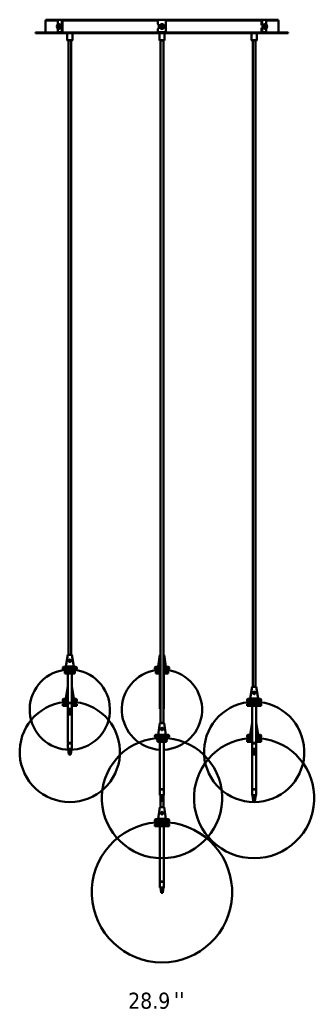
# Model space of a CAD drawing. Header units: millimetres. Extents: x 722 to 3895, y 162 to 5782.
# Tile 4 of 6: x 722 to 1457, y 2995 to 5450. Entities that reach past the tile are written whole.
import ezdxf

# ---------------------------------------------------------------- set-up
doc = ezdxf.new("R2010")
doc.units = ezdxf.units.MM
doc.header["$LTSCALE"] = 20
for name, color, linetype, lineweight in [('Symbol (ISO)', 7, 'Continuous', 50), ('Widoczne (ISO)', 7, 'Continuous', 50), ('Wymiar (ISO)', 7, 'Continuous', 18)]:
    doc.layers.add(name, color=color, linetype=linetype, lineweight=lineweight)
doc.styles.add('Tekst notatki (ISO)', font='tahoma.ttf')

msp = doc.modelspace()

# ---------------------------------------------------------------- linework, layer by layer
at = {"layer": 'Widoczne (ISO)'}
for p, q in [((786.5, 5448), (817.3, 5448)), ((786.5, 5448), (786.5, 5418)), ((787, 5450), (819.8, 5450)), ((787, 5448), (787, 5450)), ((816.7, 5428.5), (816.7, 5437.5)), ((817.2, 5438.5), (817.2, 5447)), ((817.5, 5437.8), (817.2, 5438.5)), ((817.2, 5427.5), (817.5, 5428.2)), ((817.2, 5421), (817.2, 5427.5)), ((817.5, 5437.5), (817.5, 5428.5)), ((818.4, 5437.9), (818.4, 5437.9)), ((818.4, 5428.1), (818.4, 5428.1)), ((819.8, 5450), (829.8, 5450)), ((821.8, 5439), (820.5, 5439)), ((821.8, 5427), (820.5, 5427)), ((827.2, 5447), (827.2, 5421)), ((828.9, 5447), (828.9, 5421)), ((829.8, 5450), (830.2, 5450)), ((830.2, 5448), (829.8, 5448)), ((831.5, 5450), (830.2, 5450)), ((830.2, 5448), (830.6, 5448)), ((830.6, 5448), (1066.9, 5448)), ((831.5, 5450), (1066, 5450)), ((1067, 5450), (1066, 5450)), ((1066.9, 5448), (1067, 5448)), ((1067, 5450), (1087, 5450)), ((1067, 5450), (1067, 5447)), ((1067, 5438.5), (1067, 5447)), ((1069, 5436.5), (1067, 5438.5)), ((1067, 5427.5), (1069, 5429.5)), ((1067, 5421), (1067, 5427.5)), ((1069, 5436.5), (1072.1, 5436.5)), ((1072.1, 5429.5), (1069, 5429.5)), ((1069.5, 5436.5), (1069.5, 5429.5)), ((1076.2, 5437.9), (1076.2, 5437.5)), ((1076.2, 5428.5), (1076.2, 5437.5)), ((1076.2, 5428.5), (1076.2, 5428.1)), ((1077.8, 5437.5), (1077.8, 5437.9)), ((1077.8, 5437.5), (1077.8, 5428.5)), ((1077.8, 5428.1), (1077.8, 5428.5)), ((1088, 5450), (1087, 5450)), ((1087, 5447), (1087, 5450)), ((1087, 5448), (1087.1, 5448)), ((1087, 5447), (1087, 5421)), ((1087.1, 5448), (1323.4, 5448)), ((1088, 5450), (1322.5, 5450)), ((1323.8, 5450), (1322.5, 5450)), ((1323.4, 5448), (1323.8, 5448)), ((1323.8, 5450), (1324.3, 5450)), ((1324.3, 5448), (1323.8, 5448)), ((1324.3, 5450), (1334.3, 5450)), ((1325.1, 5447), (1325.1, 5438.5)), ((1325.1, 5438.5), (1326.1, 5436.5)), ((1326.9, 5438.5), (1325.1, 5438.5)), ((1326.1, 5429.5), (1325.1, 5427.5)), ((1325.1, 5427.5), (1326.9, 5427.5)), ((1325.1, 5427.5), (1325.1, 5421)), ((1326.1, 5436.5), (1327.9, 5436.5)), ((1327.9, 5429.5), (1326.1, 5429.5)), ((1326.9, 5438.5), (1326.9, 5447)), ((1327.9, 5436.5), (1326.9, 5438.5)), ((1326.9, 5427.5), (1327.9, 5429.5)), ((1326.9, 5421), (1326.9, 5427.5)), ((1327.9, 5436.5), (1329.7, 5436.5)), ((1329.7, 5429.5), (1327.9, 5429.5)), ((1328, 5436), (1329.6, 5436)), ((1328, 5430), (1329.6, 5430)), ((1332.2, 5439), (1333.6, 5439)), ((1332.2, 5427), (1333.6, 5427)), ((1334.3, 5450), (1367, 5450)), ((1335.6, 5437.9), (1335.6, 5437.9)), ((1335.6, 5428.1), (1335.6, 5428.1)), ((1336.5, 5428.5), (1336.5, 5437.5)), ((1336.7, 5448), (1367.5, 5448)), ((1336.9, 5447), (1336.9, 5437.7)), ((1336.9, 5428.3), (1336.9, 5421)), ((1337.3, 5437.5), (1337.3, 5428.5)), ((1367, 5448), (1367, 5450)), ((1367.5, 5448), (1367.5, 5418)), ((1392, 5418), (762, 5418)), ((762, 5416.5), (762, 5418)), ((762, 5416.5), (1392, 5416.5)), ((826.2, 5419), (818.2, 5419)), ((826.2, 5419), (827.9, 5419)), ((841.2, 5416.5), (840.7, 5416)), ((853.7, 5416), (840.7, 5416)), ((840.7, 5409.1), (840.7, 5416)), ((840.7, 5406), (840.7, 5409)), ((840.7, 5409), (840.7, 5409)), ((840.7, 5406), (840.7, 5406)), ((840.7, 5399), (840.7, 5405.9)), ((853.2, 5416.5), (853.7, 5416)), ((853.7, 5399), (853.7, 5416)), ((1085, 5419), (1069, 5419)), ((1069.5, 5419), (1069.5, 5418)), ((1071, 5416.5), (1070.5, 5416)), ((1083.5, 5416), (1070.5, 5416)), ((1070.5, 5409.1), (1070.5, 5416)), ((1070.5, 5406), (1070.5, 5409)), ((1070.5, 5409), (1070.5, 5409)), ((1070.5, 5406), (1070.5, 5406)), ((1070.5, 5399), (1070.5, 5405.9)), ((1083, 5416.5), (1083.5, 5416)), ((1083.5, 5399), (1083.5, 5416)), ((1084.5, 5419), (1084.5, 5418)), ((1300.8, 5416.5), (1300.3, 5416)), ((1313.3, 5416), (1300.3, 5416)), ((1300.3, 5409.1), (1300.3, 5416)), ((1300.3, 5406), (1300.3, 5409)), ((1300.3, 5409), (1300.3, 5409)), ((1300.3, 5406), (1300.3, 5406)), ((1300.3, 5399), (1300.3, 5405.9)), ((1312.8, 5416.5), (1313.3, 5416)), ((1313.3, 5399), (1313.3, 5416)), ((1326.1, 5419), (1327.9, 5419)), ((1335.9, 5419), (1327.9, 5419)), ((1392, 5416.5), (1392, 5418)), ((840.7, 5399), (853.7, 5399)), ((841.2, 5398.5), (840.7, 5399)), ((853.2, 5398.5), (841.2, 5398.5)), ((843.7, 3866.5), (843.7, 5398.5)), ((850.7, 3866.5), (850.7, 5398.5)), ((853.2, 5398.5), (853.7, 5399)), ((1070.5, 5399), (1083.5, 5399)), ((1071, 5398.5), (1070.5, 5399)), ((1083, 5398.5), (1071, 5398.5)), ((1073.5, 3696.5), (1073.5, 5398.5)), ((1080.5, 3696.5), (1080.5, 5398.5)), ((1083, 5398.5), (1083.5, 5399)), ((1300.3, 5399), (1313.3, 5399)), ((1300.8, 5398.5), (1300.3, 5399)), ((1312.8, 5398.5), (1300.8, 5398.5)), ((1303.3, 3786.5), (1303.3, 5398.5)), ((1310.3, 3786.5), (1310.3, 5398.5)), ((1312.8, 5398.5), (1313.3, 5399)), ((842.2, 3866.2), (837.3, 3837.1)), ((842.5, 3866.5), (842.2, 3866.2)), ((852.3, 3866.2), (842.2, 3866.2)), ((842.5, 3866.5), (851.9, 3866.5)), ((851.9, 3866.5), (852.3, 3866.2)), ((852.3, 3866.2), (857.1, 3837.1)), ((1072, 3866.2), (1067.1, 3837.1)), ((1072.3, 3866.5), (1072, 3866.2)), ((1073.5, 3866.2), (1072, 3866.2)), ((1072.3, 3866.5), (1073.5, 3866.5)), ((1080.5, 3866.5), (1081.7, 3866.5)), ((1082.1, 3866.2), (1080.5, 3866.2)), ((1081.7, 3866.5), (1082.1, 3866.2)), ((1082.1, 3866.2), (1086.9, 3837.1)), ((829.7, 3831.5), (829.7, 3834.5)), ((864.7, 3831.5), (829.7, 3831.5)), ((830.7, 3831.5), (830.7, 3828.5)), ((862.7, 3836.5), (831.7, 3836.5)), ((837.3, 3837.1), (857.1, 3837.1)), ((837.3, 3836.6), (837.3, 3837.1)), ((837.3, 3836.6), (857.1, 3836.6)), ((837.4, 3836.5), (837.3, 3836.6)), ((846.7, 3849.1), (846.7, 3853.9)), ((847.7, 3853.9), (847.7, 3849.1)), ((857, 3836.5), (857.1, 3836.6)), ((857.1, 3836.6), (857.1, 3837.1)), ((863.7, 3831.5), (863.7, 3828.5)), ((864.7, 3831.5), (864.7, 3834.5)), ((1059.5, 3831.5), (1059.5, 3834.5)), ((1073.5, 3831.5), (1059.5, 3831.5)), ((1060.5, 3831.5), (1060.5, 3828.5)), ((1073.5, 3836.5), (1061.5, 3836.5)), ((1067.1, 3837.1), (1073.5, 3837.1)), ((1067.1, 3836.6), (1067.1, 3837.1)), ((1067.1, 3836.6), (1073.5, 3836.6)), ((1067.2, 3836.5), (1067.1, 3836.6)), ((1080.5, 3837.1), (1086.9, 3837.1)), ((1080.5, 3836.6), (1086.9, 3836.6)), ((1092.5, 3836.5), (1080.5, 3836.5)), ((1094.5, 3831.5), (1080.5, 3831.5)), ((1086.8, 3836.5), (1086.9, 3836.6)), ((1086.9, 3836.6), (1086.9, 3837.1)), ((1093.5, 3831.5), (1093.5, 3828.5)), ((1094.5, 3831.5), (1094.5, 3834.5)), ((830.7, 3828.5), (863.7, 3828.5)), ((835, 3826.5), (832.7, 3826.5)), ((833.5, 3826.2), (835, 3826.2)), ((833.5, 3826.2), (835, 3826.2)), ((834.4, 3823.5), (834.4, 3819.5)), ((856.2, 3823.5), (834.4, 3823.5)), ((856.2, 3819.5), (834.4, 3819.5)), ((835, 3826.5), (835, 3823.6)), ((835, 3826.5), (855.8, 3826.5)), ((836, 3828.5), (836, 3826.5)), ((839, 3828.5), (839, 3826.5)), ((840.7, 3828.5), (840.7, 3827)), ((840.7, 3827), (853.7, 3827)), ((841.2, 3826.5), (840.7, 3827)), ((842.2, 3819.5), (842.2, 3746.5)), ((852.2, 3819.5), (852.2, 3746.5)), ((853.2, 3826.5), (853.7, 3827)), ((853.7, 3828.5), (853.7, 3827)), ((854, 3828.5), (854, 3826.5)), ((855.8, 3826.5), (855.8, 3823.6)), ((856.8, 3826.5), (855.8, 3826.5)), ((861.7, 3826.5), (856.2, 3826.5)), ((856.2, 3819.5), (856.2, 3823.5)), ((860, 3819.5), (856.2, 3819.5)), ((856.4, 3826.2), (861, 3826.2)), ((856.8, 3824.8), (857, 3824.8)), ((856.9, 3824.7), (857, 3824.8)), ((857, 3828.5), (857, 3824.8)), ((859.4, 3826.5), (857, 3826.5)), ((858.9, 3826.2), (861, 3826.2)), ((859.4, 3826.5), (859.4, 3823.9)), ((860, 3823.5), (860, 3819.5)), ((1060.5, 3828.5), (1073.5, 3828.5)), ((1061.8, 3823.5), (1061.8, 3819.5)), ((1073.5, 3823.5), (1061.8, 3823.5)), ((1073.5, 3819.5), (1061.8, 3819.5)), ((1062.6, 3826.5), (1062.5, 3826.5)), ((1062.6, 3826.5), (1062.6, 3823.6)), ((1062.6, 3826.5), (1073.5, 3826.5)), ((1065.1, 3828.5), (1065.1, 3826.5)), ((1068.1, 3828.5), (1068.1, 3826.5)), ((1070.5, 3828.5), (1070.5, 3827)), ((1070.5, 3827), (1073.5, 3827)), ((1071, 3826.5), (1070.5, 3827)), ((1072, 3819.5), (1072, 3746.5)), ((1080.5, 3828.5), (1093.5, 3828.5)), ((1080.5, 3827), (1082.1, 3827)), ((1080.5, 3826.5), (1082.1, 3826.5)), ((1082.3, 3823.5), (1080.5, 3823.5)), ((1082.3, 3819.5), (1080.5, 3819.5)), ((1082, 3819.5), (1082, 3746.5)), ((1082.1, 3828.5), (1082.1, 3826.5)), ((1082.1, 3826.5), (1082.1, 3823.6)), ((1084.7, 3826.5), (1082.1, 3826.5)), ((1082.3, 3819.5), (1082.3, 3823.5)), ((1092.2, 3819.5), (1082.3, 3819.5)), ((1091.5, 3826.5), (1083.1, 3826.5)), ((1083.5, 3826.2), (1090.8, 3826.2)), ((1084.7, 3824.8), (1085.1, 3824.8)), ((1085.1, 3828.5), (1085.1, 3826.5)), ((1091.4, 3826.5), (1085.1, 3826.5)), ((1090, 3826.2), (1090.8, 3826.2)), ((1091.4, 3826.5), (1091.4, 3823.7)), ((1092.2, 3823.5), (1092.2, 3819.5)), ((842.2, 3786.2), (837.3, 3757.1)), ((842.2, 3786.2), (842.2, 3786.2)), ((842.2, 3786.2), (842.2, 3786.2)), ((852.3, 3786.2), (852.2, 3786.2)), ((852.2, 3786.2), (852.3, 3786.2)), ((852.3, 3786.2), (857.1, 3757.1)), ((1301.7, 3786.2), (1296.9, 3757.1)), ((1302.1, 3786.5), (1301.7, 3786.2)), ((1311.8, 3786.2), (1301.7, 3786.2)), ((1302.1, 3786.5), (1311.5, 3786.5)), ((1311.5, 3786.5), (1311.8, 3786.2)), ((1311.8, 3786.2), (1316.7, 3757.1)), ((842.2, 3756.5), (831.7, 3756.5)), ((837.3, 3757.1), (842.2, 3757.1)), ((837.3, 3756.6), (837.3, 3757.1)), ((837.3, 3756.6), (842.2, 3756.6)), ((837.4, 3756.5), (837.3, 3756.6)), ((852.2, 3757.1), (857.1, 3757.1)), ((852.2, 3756.6), (857.1, 3756.6)), ((862.7, 3756.5), (852.2, 3756.5)), ((857, 3756.5), (857.1, 3756.6)), ((857.1, 3756.6), (857.1, 3757.1)), ((1322.3, 3756.5), (1291.3, 3756.5)), ((1296.9, 3757.1), (1316.7, 3757.1)), ((1296.9, 3756.6), (1296.9, 3757.1)), ((1296.9, 3756.6), (1316.7, 3756.6)), ((1297, 3756.5), (1296.9, 3756.6)), ((1306.3, 3769.1), (1306.3, 3773.9)), ((1307.3, 3773.9), (1307.3, 3769.1)), ((1316.6, 3756.5), (1316.7, 3756.6)), ((1316.7, 3756.6), (1316.7, 3757.1)), ((829.7, 3751.5), (829.7, 3754.5)), ((842.2, 3751.5), (829.7, 3751.5)), ((830.2, 3739.5), (830.2, 3743.5)), ((842.2, 3739.5), (830.2, 3739.5)), ((830.7, 3751.5), (830.7, 3748.5)), ((830.7, 3748.5), (842.2, 3748.5)), ((831.1, 3746.5), (831.1, 3743.6)), ((842.2, 3746.5), (831.1, 3746.5)), ((843.2, 3746.5), (832.7, 3746.5)), ((833.5, 3746.2), (833.5, 3746.2)), ((833.5, 3746.2), (843.2, 3746.2)), ((839.3, 3748.5), (839.3, 3746.5)), ((840.7, 3748.5), (840.7, 3747)), ((840.7, 3747), (842.2, 3747)), ((841.2, 3746.5), (840.7, 3747)), ((842.2, 3746.5), (852.2, 3746.5)), ((852.2, 3745.5), (842.2, 3745.5)), ((842.2, 3745.5), (842.2, 3731.5)), ((843.2, 3745.5), (843.2, 3746.5)), ((845.8, 3746.5), (845.8, 3745.5)), ((848.7, 3745.5), (848.7, 3746.5)), ((851.2, 3746.5), (851.2, 3745.5)), ((864.7, 3751.5), (852.2, 3751.5)), ((852.2, 3748.5), (863.7, 3748.5)), ((852.2, 3747), (853.7, 3747)), ((852.2, 3746.5), (863.3, 3746.5)), ((852.2, 3745.5), (852.2, 3731.5)), ((864.3, 3743.5), (852.2, 3743.5)), ((864.3, 3739.5), (852.2, 3739.5)), ((853.2, 3746.5), (853.7, 3747)), ((853.7, 3748.5), (853.7, 3747)), ((856.1, 3748.5), (856.1, 3746.5)), ((859.1, 3748.5), (859.1, 3746.5)), ((863.3, 3746.5), (863.3, 3743.6)), ((863.7, 3751.5), (863.7, 3748.5)), ((864.3, 3739.5), (864.3, 3743.5)), ((864.7, 3751.5), (864.7, 3754.5)), ((1072, 3746.5), (1073.5, 3746.5)), ((1073.5, 3745.5), (1072, 3745.5)), ((1072, 3745.5), (1072, 3731.5)), ((1080.5, 3746.5), (1082, 3746.5)), ((1082, 3745.5), (1080.5, 3745.5)), ((1082, 3745.5), (1082, 3731.5)), ((1289.3, 3751.5), (1289.3, 3754.5)), ((1324.3, 3751.5), (1289.3, 3751.5)), ((1289.5, 3739.5), (1289.5, 3743.5)), ((1307.9, 3739.5), (1289.5, 3739.5)), ((1290.3, 3751.5), (1290.3, 3748.5)), ((1290.3, 3748.5), (1323.3, 3748.5)), ((1290.5, 3746.5), (1290.5, 3743.6)), ((1302.3, 3746.5), (1290.5, 3746.5)), ((1305.8, 3746.5), (1292.3, 3746.5)), ((1293.1, 3746.2), (1305.1, 3746.2)), ((1298.2, 3748.5), (1298.2, 3746.5)), ((1300.3, 3748.5), (1300.3, 3747)), ((1300.3, 3747), (1302.1, 3747)), ((1300.8, 3746.5), (1300.3, 3747)), ((1301.8, 3739.5), (1301.8, 3646.5)), ((1302.1, 3748.5), (1302.1, 3746.5)), ((1302.3, 3744.8), (1303, 3744.8)), ((1307.7, 3746.5), (1303, 3746.5)), ((1305.1, 3748.5), (1305.1, 3746.5)), ((1305.1, 3747), (1313.3, 3747)), ((1307.7, 3746.5), (1307.7, 3743.6)), ((1307.7, 3746.5), (1323.1, 3746.5)), ((1307.9, 3743.5), (1307.9, 3739.5)), ((1324.1, 3743.5), (1307.9, 3743.5)), ((1324.1, 3739.5), (1307.9, 3739.5)), ((1311.8, 3739.5), (1311.8, 3646.5)), ((1312.8, 3746.5), (1313.3, 3747)), ((1313.3, 3748.5), (1313.3, 3747)), ((1315.5, 3748.5), (1315.5, 3746.5)), ((1318.5, 3748.5), (1318.5, 3746.5)), ((1323.1, 3746.5), (1323.1, 3743.6)), ((1323.3, 3751.5), (1323.3, 3748.5)), ((1324.1, 3739.5), (1324.1, 3743.5)), ((1324.3, 3751.5), (1324.3, 3754.5)), ((842.2, 3731.5), (842.2, 3646.5)), ((842.2, 3731.5), (843.2, 3731.5)), ((845.1, 3717.5), (843.2, 3731.5)), ((843.2, 3731.5), (846.7, 3731.5)), ((846.4, 3717.5), (845.1, 3717.5)), ((846.4, 3717.5), (846.7, 3731.5)), ((846.9, 3717.5), (846.4, 3717.5)), ((846.7, 3731.5), (852.2, 3731.5)), ((848.8, 3717.5), (846.9, 3717.5)), ((849.4, 3717.5), (848.8, 3717.5)), ((849.4, 3717.5), (851.2, 3731.5)), ((852.2, 3731.5), (852.2, 3646.5)), ((1072, 3731.5), (1073, 3731.5)), ((1073.5, 3727.6), (1073, 3731.5)), ((1073, 3731.5), (1073.5, 3731.5)), ((1080.5, 3727.6), (1081, 3731.5)), ((1080.5, 3731.5), (1082, 3731.5)), ((1072, 3696.2), (1067.1, 3667.1)), ((1072.3, 3696.5), (1072, 3696.2)), ((1082.1, 3696.2), (1072, 3696.2)), ((1072.3, 3696.5), (1081.7, 3696.5)), ((1076.5, 3679.1), (1076.5, 3683.9)), ((1077.5, 3683.9), (1077.5, 3679.1)), ((1081.7, 3696.5), (1082.1, 3696.2)), ((1082.1, 3696.2), (1086.9, 3667.1)), ((1301.7, 3696.2), (1296.9, 3667.1)), ((1301.8, 3696.2), (1301.7, 3696.2)), ((1301.8, 3696.2), (1301.7, 3696.2)), ((1311.8, 3696.2), (1311.8, 3696.2)), ((1311.8, 3696.2), (1311.8, 3696.2)), ((1311.8, 3696.2), (1316.7, 3667.1)), ((1059.5, 3661.5), (1059.5, 3664.5)), ((1094.5, 3661.5), (1059.5, 3661.5)), ((1060.5, 3661.5), (1060.5, 3658.5)), ((1060.5, 3658.5), (1093.5, 3658.5)), ((1092.5, 3666.5), (1061.5, 3666.5)), ((1066.3, 3658.5), (1066.3, 3656.5)), ((1067.1, 3667.1), (1086.9, 3667.1)), ((1067.1, 3666.6), (1067.1, 3667.1)), ((1067.1, 3666.6), (1086.9, 3666.6)), ((1067.2, 3666.5), (1067.1, 3666.6)), ((1069.3, 3658.5), (1069.3, 3656.5)), ((1070.5, 3658.5), (1070.5, 3657)), ((1083.5, 3658.5), (1083.5, 3657)), ((1084.4, 3658.5), (1084.4, 3656.5)), ((1086.8, 3666.5), (1086.9, 3666.6)), ((1086.9, 3666.6), (1086.9, 3667.1)), ((1087.4, 3658.5), (1087.4, 3654.8)), ((1093.5, 3661.5), (1093.5, 3658.5)), ((1094.5, 3661.5), (1094.5, 3664.5)), ((1289.3, 3661.5), (1289.3, 3664.5)), ((1301.8, 3661.5), (1289.3, 3661.5)), ((1290.3, 3661.5), (1290.3, 3658.5)), ((1290.3, 3658.5), (1301.8, 3658.5)), ((1301.8, 3666.5), (1291.3, 3666.5)), ((1295.7, 3658.5), (1295.7, 3656.5)), ((1296.9, 3667.1), (1301.8, 3667.1)), ((1296.9, 3666.6), (1296.9, 3667.1)), ((1296.9, 3666.6), (1301.8, 3666.6)), ((1297, 3666.5), (1296.9, 3666.6)), ((1298.7, 3658.5), (1298.7, 3656.5)), ((1300.3, 3658.5), (1300.3, 3657)), ((1311.8, 3667.1), (1316.7, 3667.1)), ((1311.8, 3666.6), (1316.7, 3666.6)), ((1322.3, 3666.5), (1311.8, 3666.5)), ((1324.3, 3661.5), (1311.8, 3661.5)), ((1311.8, 3658.5), (1323.3, 3658.5)), ((1313.3, 3658.5), (1313.3, 3657)), ((1313.7, 3658.5), (1313.7, 3656.5)), ((1316.6, 3666.5), (1316.7, 3666.6)), ((1316.7, 3666.6), (1316.7, 3667.1)), ((1316.7, 3658.5), (1316.7, 3656.5)), ((1323.3, 3661.5), (1323.3, 3658.5)), ((1324.3, 3661.5), (1324.3, 3664.5)), ((842.2, 3646.5), (852.2, 3646.5)), ((852.2, 3645.5), (842.2, 3645.5)), ((842.2, 3645.5), (842.2, 3631.5)), ((843.2, 3645.5), (843.2, 3646.5)), ((845.8, 3646.5), (845.8, 3645.5)), ((848.7, 3645.5), (848.7, 3646.5)), ((851.2, 3646.5), (851.2, 3645.5)), ((852.2, 3645.5), (852.2, 3631.5)), ((1066.1, 3656.5), (1062.5, 3656.5)), ((1063.3, 3656.2), (1066.1, 3656.2)), ((1063.3, 3656.2), (1066.1, 3656.2)), ((1065.6, 3653.5), (1065.6, 3649.5)), ((1087.6, 3653.5), (1065.6, 3653.5)), ((1087.6, 3649.5), (1065.6, 3649.5)), ((1066.1, 3656.5), (1066.1, 3653.6)), ((1066.1, 3656.5), (1087.1, 3656.5)), ((1070.5, 3657), (1083.5, 3657)), ((1071, 3656.5), (1070.5, 3657)), ((1072, 3649.5), (1072, 3531.5)), ((1082, 3649.5), (1082, 3531.5)), ((1083, 3656.5), (1083.5, 3657)), ((1087.1, 3656.5), (1087.1, 3653.6)), ((1087.3, 3656.5), (1087.1, 3656.5)), ((1091.5, 3656.5), (1087.2, 3656.5)), ((1087.2, 3656.2), (1090.8, 3656.2)), ((1087.3, 3654.8), (1087.4, 3654.8)), ((1087.3, 3654.7), (1087.4, 3654.8)), ((1087.9, 3656.5), (1087.4, 3656.5)), ((1087.6, 3649.5), (1087.6, 3653.5)), ((1088.4, 3649.5), (1087.6, 3649.5)), ((1087.8, 3656.2), (1090.8, 3656.2)), ((1087.9, 3656.5), (1087.9, 3654.1)), ((1088.4, 3653.5), (1088.4, 3649.5)), ((1301.8, 3653.5), (1289.3, 3653.5)), ((1289.3, 3649.5), (1289.3, 3653.5)), ((1301.8, 3649.5), (1289.3, 3649.5)), ((1290.3, 3656.5), (1301.8, 3656.5)), ((1290.3, 3656.5), (1290.3, 3653.6)), ((1300.3, 3657), (1301.8, 3657)), ((1300.8, 3656.5), (1300.3, 3657)), ((1301.8, 3646.5), (1301.8, 3645.5)), ((1301.8, 3646.5), (1311.8, 3646.5)), ((1311.8, 3645.5), (1301.8, 3645.5)), ((1301.8, 3645.5), (1301.8, 3631.5)), ((1302.8, 3645.5), (1302.8, 3646.5)), ((1305.4, 3646.5), (1305.4, 3645.5)), ((1308.2, 3645.5), (1308.2, 3646.5)), ((1310.8, 3646.5), (1310.8, 3645.5)), ((1311.8, 3657), (1313.3, 3657)), ((1323.3, 3656.5), (1311.8, 3656.5)), ((1321.1, 3656.5), (1311.8, 3656.5)), ((1311.8, 3656.2), (1320.2, 3656.2)), ((1324.3, 3649.5), (1311.8, 3649.5)), ((1311.8, 3646.5), (1311.8, 3645.5)), ((1311.8, 3645.5), (1311.8, 3631.5)), ((1312.8, 3656.5), (1313.3, 3657)), ((1323.3, 3656.5), (1323.3, 3656.5)), ((1323.3, 3656.5), (1323.3, 3653.6)), ((1323.3, 3656.5), (1323.3, 3653.6)), ((1324.3, 3653.5), (1324.3, 3649.5)), ((1324.3, 3653.5), (1324.3, 3653.5)), ((1324.3, 3649.5), (1324.3, 3653.5)), ((1324.3, 3649.5), (1324.3, 3649.5)), ((842.2, 3631.5), (843.2, 3631.5)), ((845.1, 3617.5), (843.2, 3631.5)), ((843.2, 3631.5), (846.7, 3631.5)), ((846.4, 3617.5), (845.1, 3617.5)), ((846.4, 3617.5), (846.7, 3631.5)), ((846.9, 3617.5), (846.4, 3617.5)), ((846.7, 3631.5), (852.2, 3631.5)), ((848.8, 3617.5), (846.9, 3617.5)), ((849.4, 3617.5), (848.8, 3617.5)), ((849.4, 3617.5), (851.2, 3631.5)), ((1301.8, 3631.5), (1301.8, 3531.5)), ((1301.8, 3631.5), (1302.8, 3631.5)), ((1304.6, 3617.5), (1302.8, 3631.5)), ((1302.8, 3631.5), (1306.2, 3631.5)), ((1305.9, 3617.5), (1304.6, 3617.5)), ((1305.9, 3617.5), (1306.2, 3631.5)), ((1306.5, 3617.5), (1305.9, 3617.5)), ((1306.2, 3631.5), (1311.8, 3631.5)), ((1308.4, 3617.5), (1306.5, 3617.5)), ((1308.9, 3617.5), (1308.4, 3617.5)), ((1308.9, 3617.5), (1310.8, 3631.5)), ((1311.8, 3631.5), (1311.8, 3531.5)), ((1072, 3531.5), (1082, 3531.5)), ((1082, 3530.5), (1072, 3530.5)), ((1072, 3530.5), (1072, 3516.5)), ((1072, 3516.5), (1073, 3516.5)), ((1073, 3530.5), (1073, 3531.5)), ((1074.9, 3502.5), (1073, 3516.5)), ((1073, 3516.5), (1076.5, 3516.5)), ((1073.5, 3486.5), (1073.5, 3512.6)), ((1075.6, 3531.5), (1075.6, 3530.5)), ((1076.2, 3502.5), (1076.5, 3516.5)), ((1076.5, 3516.5), (1082, 3516.5)), ((1078.4, 3530.5), (1078.4, 3531.5)), ((1079.2, 3502.5), (1081, 3516.5)), ((1080.5, 3486.5), (1080.5, 3512.6)), ((1081, 3531.5), (1081, 3530.5)), ((1082, 3530.5), (1082, 3516.5)), ((1301.8, 3531.5), (1311.8, 3531.5)), ((1311.8, 3530.5), (1301.8, 3530.5)), ((1301.8, 3530.5), (1301.8, 3516.5)), ((1301.8, 3516.5), (1302.8, 3516.5)), ((1302.8, 3530.5), (1302.8, 3531.5)), ((1304.6, 3502.5), (1302.8, 3516.5)), ((1302.8, 3516.5), (1306.2, 3516.5)), ((1305.4, 3531.5), (1305.4, 3530.5)), ((1305.9, 3502.5), (1306.2, 3516.5)), ((1306.2, 3516.5), (1311.8, 3516.5)), ((1308.2, 3530.5), (1308.2, 3531.5)), ((1308.9, 3502.5), (1310.8, 3516.5)), ((1310.8, 3531.5), (1310.8, 3530.5)), ((1311.8, 3530.5), (1311.8, 3516.5)), ((1072.3, 3486.5), (1072, 3486.2)), ((1072.3, 3486.5), (1081.7, 3486.5)), ((1076.2, 3502.5), (1074.9, 3502.5)), ((1076.7, 3502.5), (1076.2, 3502.5)), ((1078.6, 3502.5), (1076.7, 3502.5)), ((1079.2, 3502.5), (1078.6, 3502.5)), ((1081.7, 3486.5), (1082.1, 3486.2)), ((1305.9, 3502.5), (1304.6, 3502.5)), ((1306.5, 3502.5), (1305.9, 3502.5)), ((1308.4, 3502.5), (1306.5, 3502.5)), ((1308.9, 3502.5), (1308.4, 3502.5)), ((1072, 3486.2), (1067.1, 3457.1)), ((1082.1, 3486.2), (1072, 3486.2)), ((1076.5, 3469.1), (1076.5, 3473.9)), ((1077.5, 3473.9), (1077.5, 3469.1)), ((1082.1, 3486.2), (1086.9, 3457.1)), ((1059.5, 3451.5), (1059.5, 3454.5)), ((1094.5, 3451.5), (1059.5, 3451.5)), ((1063.8, 3443.5), (1059.5, 3443.5)), ((1059.5, 3439.5), (1059.5, 3443.5)), ((1063.8, 3439.5), (1059.5, 3439.5)), ((1060.5, 3451.5), (1060.5, 3448.5)), ((1060.5, 3448.5), (1093.5, 3448.5)), ((1060.5, 3446.5), (1064.6, 3446.5)), ((1060.5, 3446.5), (1060.5, 3443.6)), ((1092.5, 3456.5), (1061.5, 3456.5)), ((1063.8, 3439.5), (1063.8, 3443.5)), ((1091, 3439.5), (1063.8, 3439.5)), ((1064.6, 3446.5), (1064.6, 3443.6)), ((1082.1, 3446.5), (1064.6, 3446.5)), ((1065, 3448.5), (1065, 3446.5)), ((1067.1, 3457.1), (1086.9, 3457.1)), ((1067.1, 3456.6), (1067.1, 3457.1)), ((1067.1, 3456.6), (1086.9, 3456.6)), ((1067.2, 3456.5), (1067.1, 3456.6)), ((1087.3, 3446.5), (1067.4, 3446.5)), ((1068, 3448.5), (1068, 3446.5)), ((1068.5, 3446.2), (1086.2, 3446.2)), ((1070.5, 3448.5), (1070.5, 3447)), ((1070.5, 3447), (1081, 3447)), ((1071, 3446.5), (1070.5, 3447)), ((1072, 3439.5), (1072, 3301.5)), ((1081, 3448.5), (1081, 3446.5)), ((1082, 3439.5), (1082, 3301.5)), ((1082.1, 3444.8), (1083.1, 3444.8)), ((1090.1, 3446.5), (1083.1, 3446.5)), ((1084, 3448.5), (1084, 3446.5)), ((1086.8, 3456.5), (1086.9, 3456.6)), ((1086.9, 3456.6), (1086.9, 3457.1)), ((1090.1, 3446.5), (1090.1, 3443.6)), ((1090.1, 3446.5), (1093.5, 3446.5)), ((1091, 3443.5), (1091, 3439.5)), ((1094.5, 3443.5), (1091, 3443.5)), ((1094.5, 3439.5), (1091, 3439.5)), ((1093.5, 3451.5), (1093.5, 3448.5)), ((1093.5, 3446.5), (1093.5, 3443.6)), ((1094.5, 3451.5), (1094.5, 3454.5)), ((1094.5, 3439.5), (1094.5, 3443.5)), ((1072, 3301.5), (1082, 3301.5)), ((1082, 3300.5), (1072, 3300.5)), ((1072, 3300.5), (1072, 3286.5)), ((1073, 3300.5), (1073, 3301.5)), ((1075.6, 3301.5), (1075.6, 3300.5)), ((1078.4, 3300.5), (1078.4, 3301.5)), ((1081, 3301.5), (1081, 3300.5)), ((1082, 3300.5), (1082, 3286.5)), ((1072, 3286.5), (1073, 3286.5)), ((1074.9, 3272.5), (1073, 3286.5)), ((1073, 3286.5), (1076.5, 3286.5)), ((1076.2, 3272.5), (1074.9, 3272.5)), ((1076.2, 3272.5), (1076.5, 3286.5)), ((1076.7, 3272.5), (1076.2, 3272.5)), ((1076.5, 3286.5), (1082, 3286.5)), ((1078.6, 3272.5), (1076.7, 3272.5)), ((1079.2, 3272.5), (1078.6, 3272.5)), ((1079.2, 3272.5), (1081, 3286.5))]:
    msp.add_line(p, q, dxfattribs=at)
msp.add_circle((1077, 5433), 6, dxfattribs=at)
for centre, radius, start, end in [((818.8, 5433), 5, 108.6629, 116.7651), ((818.8, 5433), 5, 243.2349, 251.3371), ((818.8, 5433), 5, 63.2349, 89.3384), ((818.8, 5433), 5, 270.6616, 296.7651), ((1077, 5433), 5, 99.2069, 260.7931), ((1077, 5433), 4.6, 100.0065, 259.9935), ((1077, 5433), 5, 80.7926, 99.2074), ((1077, 5433), 5, 260.7926, 279.2074), ((1077, 5433), 5, 279.2069, 80.7931), ((1077, 5433), 4.6, 280.0065, 79.9935), ((1335.3, 5433), 5, 90.6616, 116.7651), ((1335.3, 5433), 5, 243.2349, 269.3384), ((1335.3, 5433), 5, 63.2349, 71.3371), ((1335.3, 5433), 5, 288.6629, 296.7651), ((1069, 5421), 2, 180, 270), ((1085, 5421), 2, 270, 0), ((831.7, 3834.5), 2, 90, 180), ((847.2, 3851.5), 2.5, 101.537, 216.1906), ((847.2, 3851.5), 2.5, 323.8094, 78.463), ((862.7, 3834.5), 2, 0, 90), ((1061.5, 3834.5), 2, 90, 180), ((1092.5, 3834.5), 2, 0, 90), ((847.2, 3729.6), 100, 98.3287, 81.6713), ((833.5, 3827.5), 1.25, 233.9695, 270), ((833.5, 3827.5), 1.25, 270, 53.9695), ((850.3, 3724.5), 100, 85.3857, 85.6759), ((861, 3827.5), 1.25, 126.0305, 270), ((861, 3827.5), 1.25, 270, 306.0305), ((1077, 3729.6), 100, 98.3287, 267.134), ((1063.3, 3827.5), 1.25, 233.9695, 237.221), ((1063.3, 3827.5), 1.25, 307.6932, 53.9695), ((1077, 3729.6), 100, 272.866, 81.6713), ((1080.1, 3724.5), 100, 84.9794, 85.2883), ((1090.8, 3827.5), 1.25, 126.0305, 270), ((1090.8, 3827.5), 1.25, 270, 306.0305), ((831.7, 3754.5), 2, 90, 180), ((862.7, 3754.5), 2, 0, 90), ((1291.3, 3754.5), 2, 90, 180), ((1306.8, 3771.5), 2.5, 101.537, 216.1906), ((1306.8, 3771.5), 2.5, 323.8094, 78.463), ((1322.3, 3754.5), 2, 0, 90), ((847.2, 3624.3), 125, 96.657, 83.343), ((833.5, 3747.5), 1.25, 233.6605, 270), ((845.6, 3619.5), 125, 95.3677, 95.66), ((833.5, 3747.5), 1.25, 270, 289.6463), ((833.5, 3747.5), 1.25, 307.3938, 53.6605), ((861, 3747.5), 1.25, 126.3395, 232.6062), ((1306.8, 3624.3), 125, 96.657, 83.343), ((1305.2, 3619.5), 125, 95.7907, 96.1033), ((1293, 3747.5), 1.25, 233.6605, 246.5172), ((1293, 3747.5), 1.25, 307.3938, 53.6605), ((1320.5, 3747.5), 1.25, 126.3395, 232.6062), ((1077, 3681.5), 2.5, 101.537, 216.1906), ((1077, 3681.5), 2.5, 323.8094, 78.463), ((1077, 3509.2), 150, 95.5448, 84.4552), ((1061.5, 3664.5), 2, 90, 180), ((1063.3, 3657.5), 1.25, 270, 53.4957), ((1090.8, 3657.5), 1.25, 126.5043, 270), ((1092.5, 3664.5), 2, 0, 90), ((1306.8, 3509.2), 150, 95.5448, 84.4552), ((1291.3, 3664.5), 2, 90, 180), ((1293, 3657.5), 1.25, 307.2324, 53.4957), ((1320.5, 3657.5), 1.25, 126.5043, 232.7676), ((1322.3, 3664.5), 2, 0, 90), ((1063.3, 3657.5), 1.25, 233.4957, 270), ((1076.8, 3504.5), 150, 94.0904, 94.1283), ((1077.2, 3504.5), 150, 85.8717, 86.0632), ((1090.8, 3657.5), 1.25, 270, 306.5043), ((1306.6, 3504.5), 150, 96.2357, 96.6201), ((1307, 3504.5), 150, 83.3799, 83.7643), ((1077, 3471.5), 2.5, 101.537, 216.1906), ((1077, 3471.5), 2.5, 323.8094, 78.463), ((1077, 3274.1), 175, 94.7513, 85.2487), ((1061.5, 3454.5), 2, 90, 180), ((1078.2, 3269.5), 175, 95.812, 96.1412), ((1063.3, 3447.5), 1.25, 307.1356, 53.3974), ((1090.8, 3447.5), 1.25, 126.6026, 232.8644), ((1092.5, 3454.5), 2, 0, 90), ((1075.8, 3269.5), 175, 83.8588, 84.188)]:
    msp.add_arc(centre, radius, start, end, dxfattribs=at)
for centre, major_axis, ratio, start_param, end_param in [((817.1, 5433), (0, 4.6), 0.5, 0.174646, 2.966947), ((818.4, 5433), (0, 4.94), 0.866025, 6.273055, 6.689351), ((818.4, 5433), (0, -4.94), 0.866025, 5.87702, 6.293316), ((819.8, 5447), (0, 3), 0.866025, 0, 1.570796), ((819.2, 5433), (0, 4.94), 0.866025, 6.273055, 6.689351), ((817.1, 5433), (0, -4.6), 0.5, 0.174646, 2.966947), ((819.2, 5433), (0, -4.94), 0.866025, 5.87702, 6.293316), ((818.8, 5433), (0, 5), 0.5, 6.122487, 6.443884), ((818.8, 5433), (0, -5), 0.5, 6.122487, 6.443884), ((820.5, 5433), (0, -6), 0.5, 5.697404, 10.01056), ((820.5, 5433), (0, -4.6), 0.5, 0.247035, 2.894558), ((821.8, 5433), (0, 6), 0.5, 3.141593, 6.283185), ((829.8, 5447), (0, 3), 0.866025, 0, 1.570796), ((829.8, 5447), (0, 1), 0.866025, 0, 1.570796), ((1324.3, 5447), (0, 3), 0.866025, 4.712389, 6.283185), ((1324.3, 5447), (0, 1), 0.866025, 4.712389, 6.283185), ((1329.2, 5433), (0, -3.95), 0.5, 3.623579, 5.801199), ((1329.1, 5433), (0, 3.75), 0.5, 0.367208, 0.578249), ((1329.1, 5433), (0, -3.75), 0.5, 5.704937, 5.915977), ((1332.2, 5433), (0, -6), 0.5, 3.141593, 6.283185), ((1329.1, 5433), (0, 3.75), 0.5, 5.912465, 5.915977), ((1329.1, 5433), (0, -3.75), 0.5, 0.367208, 0.370721), ((1333.6, 5433), (0, 6), 0.5, 5.697404, 10.01056), ((1333.6, 5433), (0, 4.6), 0.5, 0.247035, 2.894558), ((1334.3, 5447), (0, 3), 0.866025, 4.712389, 6.283185), ((1336.9, 5433), (0, 4.6), 0.5, 0.174646, 2.966947), ((1335.2, 5433), (0, 5), 0.5, 6.122487, 6.443884), ((1334.9, 5433), (0, 4.94), 0.866025, 5.87702, 6.293316), ((1334.9, 5433), (0, -4.94), 0.866025, 6.273055, 6.689351), ((1335.2, 5433), (0, -5), 0.5, 6.122487, 6.443884), ((1335.7, 5433), (0, 4.94), 0.866025, 5.87702, 6.293316), ((1335.7, 5433), (0, -4.94), 0.866025, 6.273055, 6.689351), ((1336.9, 5433), (0, -4.6), 0.5, 0.174646, 2.966947), ((818.2, 5421), (0, -2), 0.5, 4.712389, 6.283185), ((826.2, 5421), (0, -2), 0.5, 0, 1.570796), ((827.9, 5421), (0, -2), 0.5, 0, 1.570796), ((1326.1, 5421), (0, -2), 0.5, 4.712389, 6.283185), ((1327.9, 5421), (0, -2), 0.5, 4.712389, 6.283185), ((1335.9, 5421), (0, -2), 0.5, 0, 1.570796)]:
    msp.add_ellipse(centre, major_axis=major_axis, ratio=ratio, start_param=start_param, end_param=end_param, dxfattribs=at)
for points, knots in [([(840.7, 5409.1), (840.7, 5409.1), (840.7, 5409.1), (840.8, 5408.9), (840.8, 5408.8), (840.8, 5408.6), (840.8, 5408.6), (840.8, 5408.5)], [0.7360889, 0.7360889, 0.7360889, 0.7360889, 0.7974254, 0.7974254, 0.8587619, 0.8587619, 0.8738283, 0.8738283, 0.8738283, 0.8738283]), ([(840.8, 5406.5), (840.8, 5406.4), (840.8, 5406.4), (840.8, 5406.2), (840.8, 5406.1), (840.7, 5405.9), (840.7, 5405.9), (840.7, 5405.9)], [1.0890755, 1.0890755, 1.0890755, 1.0890755, 1.1041419, 1.1041419, 1.1654784, 1.1654784, 1.2268149, 1.2268149, 1.2268149, 1.2268149]), ([(1070.5, 5409.1), (1070.5, 5409.1), (1070.5, 5409.1), (1070.6, 5408.9), (1070.6, 5408.8), (1070.6, 5408.6), (1070.6, 5408.6), (1070.6, 5408.5)], [0.7360889, 0.7360889, 0.7360889, 0.7360889, 0.7974254, 0.7974254, 0.8587619, 0.8587619, 0.8738283, 0.8738283, 0.8738283, 0.8738283]), ([(1070.6, 5406.5), (1070.6, 5406.4), (1070.6, 5406.4), (1070.6, 5406.2), (1070.6, 5406.1), (1070.5, 5405.9), (1070.5, 5405.9), (1070.5, 5405.9)], [1.0890755, 1.0890755, 1.0890755, 1.0890755, 1.1041419, 1.1041419, 1.1654784, 1.1654784, 1.2268149, 1.2268149, 1.2268149, 1.2268149]), ([(1300.3, 5409.1), (1300.3, 5409.1), (1300.3, 5409.1), (1300.3, 5408.9), (1300.4, 5408.8), (1300.4, 5408.6), (1300.4, 5408.6), (1300.4, 5408.5)], [0.7360889, 0.7360889, 0.7360889, 0.7360889, 0.7974254, 0.7974254, 0.8587619, 0.8587619, 0.8738283, 0.8738283, 0.8738283, 0.8738283]), ([(1300.4, 5406.5), (1300.4, 5406.4), (1300.4, 5406.4), (1300.4, 5406.2), (1300.3, 5406.1), (1300.3, 5405.9), (1300.3, 5405.9), (1300.3, 5405.9)], [1.0890755, 1.0890755, 1.0890755, 1.0890755, 1.1041419, 1.1041419, 1.1654784, 1.1654784, 1.2268149, 1.2268149, 1.2268149, 1.2268149]), ([(844.3, 3851.6), (844.3, 3851.4), (844.3, 3851.1), (844.4, 3850.5), (844.6, 3850.1), (844.9, 3849.7), (845, 3849.6), (845.3, 3849.2), (845.7, 3849), (846.3, 3848.7), (846.7, 3848.6), (847.5, 3848.5), (848, 3848.6), (848.8, 3849), (849.1, 3849.2), (849.5, 3849.6), (849.6, 3849.7), (849.9, 3850.2), (850, 3850.6), (850.2, 3851.4), (850.2, 3851.9), (849.9, 3852.8), (849.6, 3853.3), (849, 3853.9), (848.7, 3854.1), (848, 3854.4), (847.6, 3854.5), (846.9, 3854.5), (846.5, 3854.4), (845.9, 3854.1), (845.7, 3854), (845.2, 3853.6), (844.9, 3853.4), (844.6, 3852.8), (844.5, 3852.5), (844.3, 3852), (844.3, 3851.8), (844.3, 3851.6)], [-1.504256, -1.504256, -1.504256, -1.504256, -1.444649, -1.444649, -1.341108, -1.341108, -1.30597, -1.30597, -1.208059, -1.208059, -1.12742, -1.12742, -1.012024, -1.012024, -0.914325, -0.914325, -0.86858, -0.86858, -0.772667, -0.772667, -0.656304, -0.656304, -0.537522, -0.537522, -0.447771, -0.447771, -0.358019, -0.358019, -0.268268, -0.268268, -0.207518, -0.207518, -0.116042, -0.116042, -0.044632, -0.044632, 0, 0, 0, 0]), ([(849.1, 3849.9), (849.1, 3849.9), (849, 3849.8), (848.7, 3849.5), (848.4, 3849.3), (847.8, 3849.1), (847.4, 3849), (846.8, 3849.1), (846.6, 3849.1), (846, 3849.3), (845.8, 3849.5), (845.5, 3849.8), (845.4, 3849.9), (845.3, 3849.9)], [0.8812141, 0.8812141, 0.8812141, 0.8812141, 0.914325, 0.914325, 1.0120237, 1.0120237, 1.1274203, 1.1274203, 1.2080586, 1.2080586, 1.3059698, 1.3059698, 1.3390806, 1.3390806, 1.3390806, 1.3390806]), ([(846.7, 3853.9), (846.9, 3853.9), (847.1, 3854), (847.4, 3854), (847.6, 3853.9), (847.7, 3853.9)], [0.3073844, 0.3073844, 0.3073844, 0.3073844, 0.3580194, 0.3580194, 0.4086545, 0.4086545, 0.4086545, 0.4086545]), ([(835, 3823.9), (834.9, 3823.8), (834.8, 3823.8), (834.6, 3823.6), (834.5, 3823.6), (834.4, 3823.5)], [30.9281537, 30.9281537, 30.9281537, 30.9281537, 31.1583103, 31.1583103, 31.3405892, 31.3405892, 31.3405892, 31.3405892]), ([(856.2, 3823.5), (856.3, 3823.6), (856.4, 3823.6), (857, 3824.1), (857.6, 3824.2), (858.6, 3824.2), (859.2, 3824.1), (859.9, 3823.6), (859.9, 3823.6), (860, 3823.5)], [28.725417, 28.725417, 28.725417, 28.725417, 28.907696, 28.907696, 30.033003, 30.033003, 31.15831, 31.15831, 31.340589, 31.340589, 31.340589, 31.340589]), ([(857, 3824.2), (857, 3824.2), (857, 3824.2), (857, 3824.2), (857, 3824.2), (856.9, 3824.2), (856.9, 3824.1), (856.8, 3824.1)], [-0.1322104, -0.1322104, -0.1322104, -0.1322104, -0.1186522, -0.1186522, -0.0593509, -0.0593509, -0.0254435, -0.0254435, -0.0254435, -0.0254435]), ([(1062.6, 3823.7), (1062.6, 3823.7), (1062.5, 3823.7), (1062.3, 3823.6), (1062, 3823.6), (1061.8, 3823.5)], [31.1382086, 31.1382086, 31.1382086, 31.1382086, 31.1583103, 31.1583103, 31.3405892, 31.3405892, 31.3405892, 31.3405892]), ([(1082.3, 3823.5), (1082.5, 3823.6), (1082.7, 3823.6), (1084.4, 3824.1), (1085.9, 3824.2), (1088.6, 3824.2), (1090.1, 3824.1), (1091.8, 3823.6), (1092, 3823.6), (1092.2, 3823.5)], [28.725417, 28.725417, 28.725417, 28.725417, 28.907696, 28.907696, 30.033003, 30.033003, 31.15831, 31.15831, 31.340589, 31.340589, 31.340589, 31.340589]), ([(1085.1, 3824.2), (1085.1, 3824.2), (1085.1, 3824.2), (1085, 3824.2), (1085, 3824.2), (1084.8, 3824.2), (1084.7, 3824.1), (1084.7, 3824.1)], [-0.1322104, -0.1322104, -0.1322104, -0.1322104, -0.1186522, -0.1186522, -0.0593509, -0.0593509, -0.0254435, -0.0254435, -0.0254435, -0.0254435]), ([(1303.9, 3771.6), (1303.9, 3771.4), (1303.9, 3771.1), (1304, 3770.5), (1304.2, 3770.1), (1304.5, 3769.7), (1304.6, 3769.6), (1304.9, 3769.2), (1305.2, 3769), (1305.9, 3768.7), (1306.3, 3768.6), (1307.1, 3768.5), (1307.5, 3768.6), (1308.4, 3769), (1308.7, 3769.2), (1309.1, 3769.6), (1309.2, 3769.7), (1309.5, 3770.2), (1309.6, 3770.6), (1309.8, 3771.4), (1309.7, 3771.9), (1309.4, 3772.8), (1309.2, 3773.3), (1308.6, 3773.9), (1308.2, 3774.1), (1307.5, 3774.4), (1307.2, 3774.5), (1306.4, 3774.5), (1306.1, 3774.4), (1305.5, 3774.1), (1305.2, 3774), (1304.7, 3773.6), (1304.5, 3773.4), (1304.1, 3772.8), (1304, 3772.5), (1303.9, 3772), (1303.9, 3771.8), (1303.9, 3771.6)], [-1.504256, -1.504256, -1.504256, -1.504256, -1.444649, -1.444649, -1.341108, -1.341108, -1.30597, -1.30597, -1.208059, -1.208059, -1.12742, -1.12742, -1.012024, -1.012024, -0.914325, -0.914325, -0.86858, -0.86858, -0.772667, -0.772667, -0.656304, -0.656304, -0.537522, -0.537522, -0.447771, -0.447771, -0.358019, -0.358019, -0.268268, -0.268268, -0.207518, -0.207518, -0.116042, -0.116042, -0.044632, -0.044632, 0, 0, 0, 0]), ([(1308.7, 3769.9), (1308.6, 3769.9), (1308.6, 3769.8), (1308.3, 3769.5), (1308, 3769.3), (1307.4, 3769.1), (1307, 3769), (1306.4, 3769.1), (1306.1, 3769.1), (1305.6, 3769.3), (1305.3, 3769.5), (1305, 3769.8), (1305, 3769.9), (1304.9, 3769.9)], [0.8812141, 0.8812141, 0.8812141, 0.8812141, 0.914325, 0.914325, 1.0120237, 1.0120237, 1.1274203, 1.1274203, 1.2080586, 1.2080586, 1.3059698, 1.3059698, 1.3390806, 1.3390806, 1.3390806, 1.3390806]), ([(1306.3, 3773.9), (1306.5, 3773.9), (1306.6, 3774), (1307, 3774), (1307.1, 3773.9), (1307.3, 3773.9)], [0.3073844, 0.3073844, 0.3073844, 0.3073844, 0.3580194, 0.3580194, 0.4086545, 0.4086545, 0.4086545, 0.4086545]), ([(830.2, 3743.5), (833, 3744), (835.9, 3744.2), (839.8, 3744.2), (841, 3744.1), (842.2, 3744)], [35.882115, 35.882115, 35.882115, 35.882115, 37.196513, 37.196513, 37.780749, 37.780749, 37.780749, 37.780749]), ([(842.2, 3744.1), (842.1, 3744.1), (842, 3744.1), (841.9, 3744.1), (841.9, 3744.1), (841.9, 3744.1)], [-0.88379192, -0.88379192, -0.88379192, -0.88379192, -0.83393985, -0.83393985, -0.81363079, -0.81363079, -0.81363079, -0.81363079]), ([(1289.5, 3743.5), (1292.6, 3744), (1295.7, 3744.2), (1301.7, 3744.2), (1304.7, 3744), (1307.9, 3743.5)], [35.882115, 35.882115, 35.882115, 35.882115, 37.196513, 37.196513, 38.510912, 38.510912, 38.510912, 38.510912]), ([(1303, 3744.1), (1302.9, 3744.1), (1302.8, 3744.1), (1302.6, 3744.1), (1302.4, 3744.1), (1302.3, 3744.1), (1302.3, 3744.1), (1302.3, 3744.1)], [-0.9203462, -0.9203462, -0.9203462, -0.9203462, -0.8882461, -0.8882461, -0.8339399, -0.8339399, -0.8136308, -0.8136308, -0.8136308, -0.8136308]), ([(1074.1, 3681.6), (1074.1, 3681.4), (1074.1, 3681.1), (1074.2, 3680.5), (1074.4, 3680.1), (1074.7, 3679.7), (1074.8, 3679.6), (1075.1, 3679.2), (1075.5, 3679), (1076.1, 3678.7), (1076.5, 3678.6), (1077.3, 3678.5), (1077.8, 3678.6), (1078.6, 3679), (1078.9, 3679.2), (1079.3, 3679.6), (1079.4, 3679.7), (1079.7, 3680.2), (1079.8, 3680.6), (1080, 3681.4), (1079.9, 3681.9), (1079.7, 3682.8), (1079.4, 3683.3), (1078.8, 3683.9), (1078.5, 3684.1), (1077.7, 3684.4), (1077.4, 3684.5), (1076.7, 3684.5), (1076.3, 3684.4), (1075.7, 3684.1), (1075.5, 3684), (1075, 3683.6), (1074.7, 3683.4), (1074.4, 3682.8), (1074.2, 3682.5), (1074.1, 3682), (1074.1, 3681.8), (1074.1, 3681.6)], [-1.504256, -1.504256, -1.504256, -1.504256, -1.444649, -1.444649, -1.341108, -1.341108, -1.30597, -1.30597, -1.208059, -1.208059, -1.12742, -1.12742, -1.012024, -1.012024, -0.914325, -0.914325, -0.86858, -0.86858, -0.772667, -0.772667, -0.656304, -0.656304, -0.537522, -0.537522, -0.447771, -0.447771, -0.358019, -0.358019, -0.268268, -0.268268, -0.207518, -0.207518, -0.116042, -0.116042, -0.044632, -0.044632, 0, 0, 0, 0]), ([(1076.5, 3683.9), (1076.7, 3683.9), (1076.8, 3684), (1077.2, 3684), (1077.3, 3683.9), (1077.5, 3683.9)], [0.3073844, 0.3073844, 0.3073844, 0.3073844, 0.3580194, 0.3580194, 0.4086545, 0.4086545, 0.4086545, 0.4086545]), ([(1078.9, 3679.9), (1078.8, 3679.9), (1078.8, 3679.8), (1078.5, 3679.5), (1078.2, 3679.3), (1077.6, 3679.1), (1077.2, 3679), (1076.6, 3679.1), (1076.4, 3679.1), (1075.8, 3679.3), (1075.5, 3679.5), (1075.2, 3679.8), (1075.2, 3679.9), (1075.1, 3679.9)], [0.8812141, 0.8812141, 0.8812141, 0.8812141, 0.914325, 0.914325, 1.0120237, 1.0120237, 1.1274203, 1.1274203, 1.2080586, 1.2080586, 1.3059698, 1.3059698, 1.3390806, 1.3390806, 1.3390806, 1.3390806]), ([(1087.4, 3654.1), (1087.4, 3654.1), (1087.4, 3654.1), (1087.4, 3654.1), (1087.4, 3654), (1087.4, 3654), (1087.4, 3654), (1087.3, 3654)], [-0.132191, -0.132191, -0.132191, -0.132191, -0.1186759, -0.1186759, -0.0594213, -0.0594213, -0.025443, -0.025443, -0.025443, -0.025443]), ([(1087.6, 3653.5), (1087.7, 3653.9), (1087.9, 3654.1), (1088.1, 3654.1), (1088.3, 3653.9), (1088.4, 3653.5)], [43.032677, 43.032677, 43.032677, 43.032677, 44.352616, 44.352616, 45.672555, 45.672555, 45.672555, 45.672555]), ([(1311.8, 3654.1), (1312.3, 3654.1), (1312.8, 3654.1), (1316.9, 3654.1), (1320.6, 3653.9), (1324.3, 3653.5)], [44.159721, 44.159721, 44.159721, 44.159721, 44.352616, 44.352616, 45.672555, 45.672555, 45.672555, 45.672555]), ([(1074.1, 3471.6), (1074.1, 3471.4), (1074.1, 3471.1), (1074.2, 3470.5), (1074.4, 3470.1), (1074.7, 3469.7), (1074.8, 3469.6), (1075.1, 3469.2), (1075.5, 3469), (1076.1, 3468.7), (1076.5, 3468.6), (1077.3, 3468.5), (1077.8, 3468.6), (1078.6, 3469), (1078.9, 3469.2), (1079.3, 3469.6), (1079.4, 3469.7), (1079.7, 3470.2), (1079.8, 3470.6), (1080, 3471.4), (1079.9, 3471.9), (1079.7, 3472.8), (1079.4, 3473.3), (1078.8, 3473.9), (1078.5, 3474.1), (1077.7, 3474.4), (1077.4, 3474.5), (1076.7, 3474.5), (1076.3, 3474.4), (1075.7, 3474.1), (1075.5, 3474), (1075, 3473.6), (1074.7, 3473.4), (1074.4, 3472.8), (1074.2, 3472.5), (1074.1, 3472), (1074.1, 3471.8), (1074.1, 3471.6)], [-1.504256, -1.504256, -1.504256, -1.504256, -1.444649, -1.444649, -1.341108, -1.341108, -1.30597, -1.30597, -1.208059, -1.208059, -1.12742, -1.12742, -1.012024, -1.012024, -0.914325, -0.914325, -0.86858, -0.86858, -0.772667, -0.772667, -0.656304, -0.656304, -0.537522, -0.537522, -0.447771, -0.447771, -0.358019, -0.358019, -0.268268, -0.268268, -0.207518, -0.207518, -0.116042, -0.116042, -0.044632, -0.044632, 0, 0, 0, 0]), ([(1078.9, 3469.9), (1078.8, 3469.9), (1078.8, 3469.8), (1078.5, 3469.5), (1078.2, 3469.3), (1077.6, 3469.1), (1077.2, 3469), (1076.6, 3469.1), (1076.4, 3469.1), (1075.8, 3469.3), (1075.5, 3469.5), (1075.2, 3469.8), (1075.2, 3469.9), (1075.1, 3469.9)], [0.8812141, 0.8812141, 0.8812141, 0.8812141, 0.914325, 0.914325, 1.0120237, 1.0120237, 1.1274203, 1.1274203, 1.2080586, 1.2080586, 1.3059698, 1.3059698, 1.3390806, 1.3390806, 1.3390806, 1.3390806]), ([(1076.5, 3473.9), (1076.7, 3473.9), (1076.8, 3474), (1077.2, 3474), (1077.3, 3473.9), (1077.5, 3473.9)], [0.3073844, 0.3073844, 0.3073844, 0.3073844, 0.3580194, 0.3580194, 0.4086545, 0.4086545, 0.4086545, 0.4086545]), ([(1063.8, 3443.5), (1068.4, 3443.9), (1072.9, 3444.1), (1081.8, 3444.1), (1086.3, 3443.9), (1091, 3443.5)], [50.179844, 50.179844, 50.179844, 50.179844, 51.504323, 51.504323, 52.828802, 52.828802, 52.828802, 52.828802]), ([(1083.1, 3444), (1083.1, 3444), (1083.1, 3444), (1082.9, 3444), (1082.8, 3444), (1082.4, 3444), (1082.2, 3444), (1082.1, 3444)], [-0.4474631, -0.4474631, -0.4474631, -0.4474631, -0.446914, -0.446914, -0.3912211, -0.3912211, -0.3407567, -0.3407567, -0.3407567, -0.3407567])]:
    msp.add_open_spline(points, degree=3, knots=knots, dxfattribs=at)
for points, weights in [([(846.7, 3853.9), (846.7, 3854), (846.7, 3854.2)], [1, 1.00189027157, 1.00211953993]), ([(847.7, 3854.2), (847.7, 3854), (847.7, 3853.9)], [1.00211953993, 1.00189027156, 1]), ([(1306.3, 3773.9), (1306.3, 3774), (1306.3, 3774.2)], [1, 1.00189027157, 1.00211953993]), ([(1307.3, 3774.2), (1307.3, 3774), (1307.3, 3773.9)], [1.00211953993, 1.00189027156, 1]), ([(1076.5, 3683.9), (1076.5, 3684), (1076.5, 3684.2)], [1, 1.00189027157, 1.00211953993]), ([(1077.5, 3684.2), (1077.5, 3684), (1077.5, 3683.9)], [1.00211953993, 1.00189027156, 1]), ([(1076.5, 3473.9), (1076.5, 3474), (1076.5, 3474.2)], [1, 1.00189027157, 1.00211953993]), ([(1077.5, 3474.2), (1077.5, 3474), (1077.5, 3473.9)], [1.00211953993, 1.00189027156, 1])]:
    msp.add_rational_spline(points, weights, degree=2, dxfattribs=at)
for points in [[(864.3, 3743.5), (864, 3743.5), (863.6, 3743.6), (863.3, 3743.6)], [(1324.1, 3743.5), (1323.8, 3743.5), (1323.5, 3743.6), (1323.1, 3743.6)], [(1066, 3654.1), (1065.9, 3654.1), (1065.7, 3653.9), (1065.6, 3653.5)]]:
    msp.add_open_spline(points, degree=3, dxfattribs=at)

# ---------------------------------------------------------------- texts
at = {"layer": 'Symbol (ISO)', "insert": (1106.9, 3025.3), "char_height": 40, "attachment_point": 1, "style": 'Tekst notatki (ISO)'}
msp.add_mtext("\\fTahoma|b0|i0;''", dxfattribs=at)
at = {"layer": 'Wymiar (ISO)', "insert": (992.6, 2983.1), "char_height": 40, "attachment_point": 7, "style": 'Tekst notatki (ISO)'}
msp.add_mtext('28.9', dxfattribs=at)

doc.saveas('drawing.dxf')
